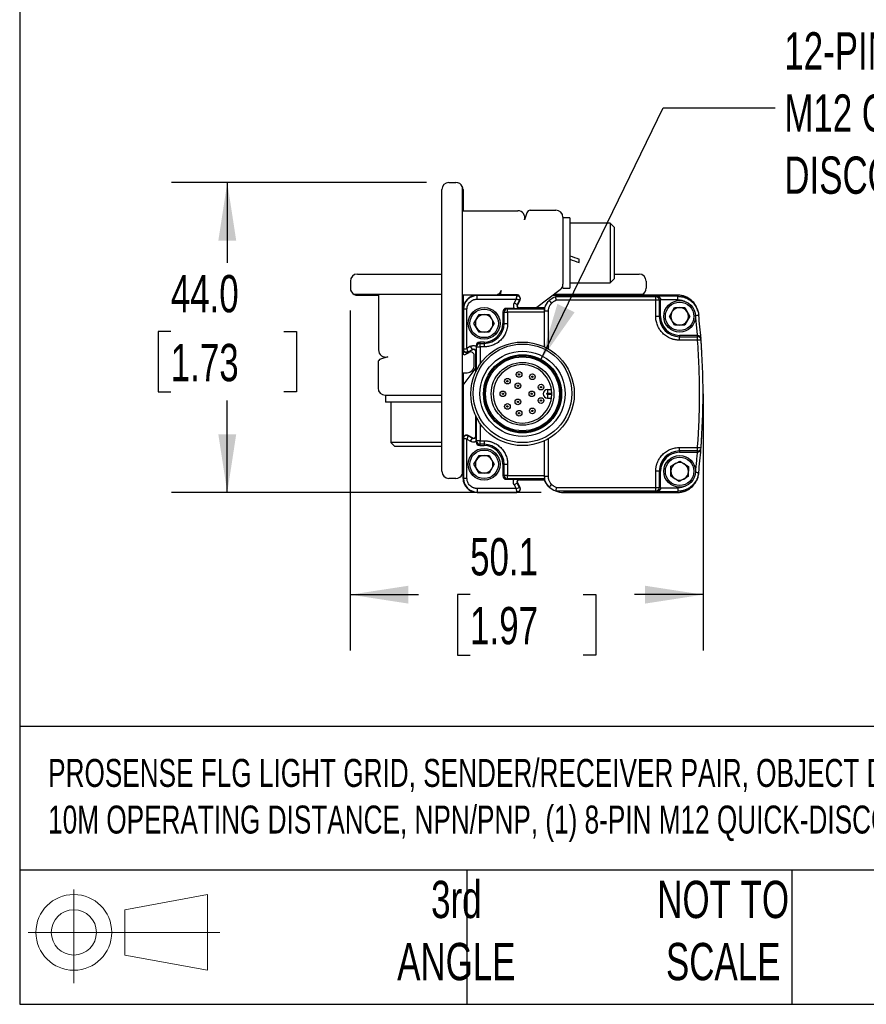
# Model space of a CAD drawing. Header units: millimetres. Extents: x 16 to 683, y 16 to 524.
# Tile 1 of 17: x 16 to 136, y 16 to 156. Entities that reach past the tile are written whole.
import ezdxf

# ---------------------------------------------------------------- set-up
doc = ezdxf.new("R2010")
doc.units = ezdxf.units.MM
doc.header["$LTSCALE"] = 2.5
doc.layers.add('DIMENSIONS', color=140, linetype='Continuous', lineweight=25)
doc.layers.add('TEXT', color=140, linetype='Continuous', lineweight=25)
doc.styles.add('SLDTEXTSTYLE0', font='TXT', dxfattribs={"width": 0.7})
doc.dimstyles.new('SLDDIMSTYLE0', dxfattribs={"dimtxt": 5.39502, "dimasz": 8.255, "dimexe": 0, "dimexo": 0.0625, "dimgap": 1.348755, "dimtad": 0, "dimtih": 1, "dimtoh": 1, "dimrnd": 1e-09, "dimzin": 4, "dimdsep": 46, "dimtxsty": 'SLDTEXTSTYLE0', "dimsah": 1, "dimcen": 0.09, "dimadec": 0, "dimazin": 1, "dimtfac": 1, "dimtofl": 0, "dimtmove": 0, "dimatfit": 3, "dimfxl": 0, "dimfrac": 2, "dimtolj": 1, "dimtzin": 12, "dimarcsym": 0})
doc.dimstyles.new('SLDDIMSTYLE1', dxfattribs={"dimtxt": 5.39502, "dimasz": 8.255, "dimexe": 0, "dimexo": 0.0625, "dimgap": 1.348755, "dimtad": 0, "dimtih": 1, "dimtoh": 1, "dimrnd": 1e-09, "dimzin": 12, "dimdsep": 46, "dimtxsty": 'SLDTEXTSTYLE0', "dimsah": 1, "dimcen": 0.09, "dimadec": 0, "dimazin": 3, "dimtfac": 1, "dimtofl": 0, "dimtmove": 0, "dimatfit": 3, "dimfxl": 0, "dimfrac": 2, "dimtolj": 1, "dimtzin": 12, "dimarcsym": 0})
doc.dimstyles.new('SLDDIMSTYLE2', dxfattribs={"dimtxt": 0.18, "dimasz": 8.255, "dimexe": 0, "dimexo": 0.0625, "dimgap": 0, "dimtad": 0, "dimtih": 1, "dimtoh": 1, "dimdec": 0, "dimrnd": 1e-09, "dimzin": 0, "dimdsep": 46, "dimtxsty": 'Standard', "dimsah": 1, "dimcen": 0.09, "dimadec": 0, "dimazin": 0, "dimtfac": 8.255, "dimtdec": 0, "dimtofl": 0, "dimtmove": 0, "dimatfit": 3, "dimfxl": 0, "dimfrac": 2, "dimtolj": 1, "dimtzin": 0, "dimarcsym": 0})

# ---------------------------------------------------------------- blocks, each defined once
blk = doc.blocks.new('Block11')
at = {"color": 7, "linetype": 'Continuous', "lineweight": 18}
for p, q in [((6.47, 13.28), (6.47, 0)), ((13.7, 10.42), (25.44, 12.58)), ((25.44, 12.58), (25.44, 1.83)), ((13.7, 3.99), (13.7, 10.42)), ((0, 7.2), (27.18, 7.2)), ((13.7, 3.99), (25.44, 1.83))]:
    blk.add_line(p, q, dxfattribs=at)
for radius in [5.38, 3.21]:
    blk.add_circle((6.47, 7.2), radius, dxfattribs=at)
blk = doc.blocks.new('Block12')
at = {"color": 7, "linetype": 'Continuous'}
blk.add_blockref('Block11', (0, 0), dxfattribs=at)
blk = doc.blocks.new('_D_3')
at = {"layer": 'DIMENSIONS'}
for p, q in [((62.82, 114.37), (62.82, 66.1)), ((112.91, 99.37), (112.91, 66.1)), ((62.82, 74.03), (72.52, 74.03)), ((79.83, 74.03), (78.02, 74.03)), ((78.02, 74.03), (78.02, 65.46)), ((95.87, 74.03), (97.68, 74.03)), ((97.68, 74.03), (97.68, 65.46)), ((112.91, 74.03), (103.18, 74.03)), ((78.02, 65.46), (79.83, 65.46)), ((97.68, 65.46), (95.87, 65.46))]:
    blk.add_line(p, q, dxfattribs=at)
for points in [[(62.82, 74.03), (71.08, 72.76), (71.08, 75.3)], [(112.91, 74.03), (104.66, 75.3), (104.66, 72.76)]]:
    blk.add_solid(points, dxfattribs=at)
at = {"layer": 'DIMENSIONS', "char_height": 5.292, "attachment_point": 1, "style": 'SLDTEXTSTYLE0'}
for s, insert in [('50.1', (79.83, 82.06)), ('1.97', (79.83, 72.28))]:
    blk.add_mtext(s, dxfattribs=dict(at, insert=insert))
blk = doc.blocks.new('_D_4')
at = {"layer": 'DIMENSIONS'}
for p, q in [((73.65, 132.54), (37.41, 132.54)), ((45.35, 132.54), (45.35, 121.16)), ((37.33, 111.38), (35.52, 111.38)), ((35.52, 111.38), (35.52, 102.81)), ((53.36, 111.38), (55.17, 111.38)), ((55.17, 111.38), (55.17, 102.81)), ((35.52, 102.81), (37.33, 102.81)), ((55.17, 102.81), (53.36, 102.81)), ((45.35, 88.54), (45.35, 101.6)), ((89.9, 88.54), (37.41, 88.54))]:
    blk.add_line(p, q, dxfattribs=at)
for points in [[(45.35, 132.54), (44.08, 124.29), (46.62, 124.29)], [(45.35, 88.54), (46.62, 96.8), (44.08, 96.8)]]:
    blk.add_solid(points, dxfattribs=at)
at = {"layer": 'DIMENSIONS', "char_height": 5.292, "attachment_point": 1, "style": 'SLDTEXTSTYLE0'}
for s, insert in [('44.0', (37.33, 119.41)), ('1.73', (37.33, 109.63))]:
    blk.add_mtext(s, dxfattribs=dict(at, insert=insert))

msp = doc.modelspace()

# ---------------------------------------------------------------- linework, layer by layer
for p, q in [((75.823, 91.542), (75.823, 131.542)), ((76.823, 132.542), (77.823, 132.542)), ((78.723, 131.978), (78.723, 91.106)), ((78.823, 131.542), (78.823, 128.542)), ((88.364, 128.602), (92.002, 128.602)), ((78.823, 128.542), (86.6, 128.542)), ((87.889, 128.259), (87.549, 127.229)), ((93.002, 127.602), (93.002, 118.099)), ((94.002, 127.542), (93.002, 127.542)), ((94.002, 127.542), (94.002, 117.542)), ((99.736, 126.792), (94.002, 126.792)), ((100.302, 126.225), (99.736, 126.792)), ((99.736, 126.792), (99.736, 118.292)), ((100.302, 126.225), (100.302, 118.859)), ((95.302, 121.173), (95.302, 121.656)), ((63.823, 119.542), (75.823, 119.542)), ((99.736, 118.292), (100.302, 118.859)), ((100.302, 119.542), (103.823, 119.542)), ((62.823, 118.542), (62.823, 117.542)), ((93.002, 117.542), (93.002, 118.099)), ((93.002, 117.542), (94.002, 117.542)), ((94.002, 118.292), (99.736, 118.292)), ((104.823, 118.542), (104.823, 117.542)), ((75.823, 116.642), (63.387, 116.642)), ((63.823, 116.542), (66.823, 116.542)), ((66.823, 116.542), (66.823, 108.765)), ((80.823, 116.542), (78.823, 116.542)), ((78.823, 116.542), (78.823, 114.542)), ((86.473, 116.542), (80.823, 116.542)), ((80.823, 116.542), (80.823, 116.481)), ((80.823, 116.542), (86.473, 116.542)), ((80.823, 115.981), (80.823, 116.481)), ((86.473, 116.481), (80.823, 116.481)), ((84.199, 116.642), (83.736, 116.642)), ((84.249, 117.229), (84.129, 116.865)), ((86.557, 116.602), (84.319, 116.602)), ((86.473, 116.542), (86.473, 116.481)), ((86.473, 116.542), (86.737, 116.542)), ((92.606, 117.302), (89.31, 114.805)), ((91.604, 116.542), (93.073, 116.542)), ((104.259, 116.642), (91.736, 116.642)), ((106.187, 116.334), (91.976, 116.334)), ((109.285, 116.542), (93.073, 116.542)), ((93.073, 116.542), (109.275, 116.542)), ((106.39, 116.385), (106.187, 116.334)), ((109.303, 116.385), (106.39, 116.385)), ((109.285, 116.542), (109.303, 116.385)), ((80.823, 115.981), (86.369, 115.981)), ((84.973, 114.677), (85.158, 114.63)), ((86.053, 114.677), (84.973, 114.677)), ((85.158, 114.63), (90.404, 114.63)), ((85.158, 114.13), (85.158, 114.63)), ((86.369, 115.981), (86.08, 115.46)), ((86.08, 115.46), (86.517, 115.217)), ((86.857, 115.829), (86.517, 115.217)), ((86.57, 115.188), (86.517, 115.217)), ((86.91, 115.799), (86.57, 115.188)), ((86.91, 115.799), (86.57, 115.188)), ((86.833, 114.742), (86.833, 114.681)), ((90.396, 114.742), (86.833, 114.742)), ((86.833, 114.742), (90.323, 114.742)), ((86.857, 115.829), (86.91, 115.799)), ((90.396, 114.742), (90.655, 115.289)), ((90.795, 115.472), (90.646, 115.294)), ((106.187, 115.834), (92.075, 115.834)), ((106.187, 113.542), (106.187, 115.834)), ((106.873, 115.883), (106.687, 115.834)), ((106.687, 115.834), (106.687, 113.542)), ((109.303, 115.885), (106.873, 115.883)), ((106.873, 113.542), (106.873, 115.883)), ((108.129, 113.542), (108.851, 114.792)), ((108.851, 114.792), (110.294, 114.792)), ((110.294, 114.792), (111.016, 113.542)), ((78.823, 114.542), (78.823, 108.892)), ((78.823, 114.542), (78.884, 114.542)), ((78.823, 113.792), (78.823, 114.542)), ((79.384, 114.542), (78.884, 114.542)), ((78.884, 114.542), (78.884, 108.892)), ((79.384, 108.996), (79.384, 114.542)), ((80.379, 112.542), (81.101, 113.792)), ((81.101, 113.792), (82.544, 113.792)), ((82.544, 113.792), (83.266, 112.542)), ((84.658, 114.13), (84.473, 114.177)), ((84.473, 114.177), (84.473, 112.542)), ((84.658, 112.542), (84.658, 114.13)), ((84.658, 114.13), (85.158, 114.13)), ((85.158, 114.13), (85.158, 112.542)), ((90.369, 114.13), (85.158, 114.13)), ((90.406, 114.287), (90.369, 114.253)), ((90.369, 109.208), (90.369, 114.13)), ((90.406, 109.191), (90.406, 114.287)), ((90.906, 114.287), (90.906, 108.931)), ((106.687, 113.542), (106.187, 113.542)), ((106.687, 113.542), (106.873, 113.542)), ((108.851, 112.292), (108.129, 113.542)), ((111.016, 113.542), (110.294, 112.292)), ((112.186, 114.215), (112.167, 114.376)), ((112.266, 113.882), (112.284, 113.72)), ((81.101, 111.292), (80.379, 112.542)), ((83.266, 112.542), (82.544, 111.292)), ((84.658, 112.542), (84.473, 112.542)), ((84.658, 112.542), (85.158, 112.542)), ((110.294, 112.292), (108.851, 112.292)), ((78.823, 108.892), (78.823, 111.292)), ((82.544, 111.292), (81.101, 111.292)), ((109.573, 110.842), (109.573, 110.656)), ((112.064, 110.842), (109.573, 110.842)), ((109.573, 110.157), (109.573, 110.656)), ((109.573, 110.656), (112.119, 110.656)), ((112.105, 110.842), (112.064, 110.842)), ((112.119, 110.656), (112.105, 110.842)), ((112.573, 110.368), (112.557, 110.565)), ((79.905, 109.285), (79.384, 108.996)), ((80.147, 108.848), (79.905, 109.285)), ((80.734, 109.207), (80.688, 109.392)), ((80.688, 109.392), (80.688, 109.312)), ((80.734, 109.207), (81.234, 109.207)), ((80.734, 105.9), (80.734, 109.207)), ((81.188, 109.892), (81.234, 109.706)), ((81.823, 109.892), (81.188, 109.892)), ((81.234, 109.207), (81.234, 109.706)), ((81.234, 109.706), (81.823, 109.706)), ((81.823, 109.207), (81.234, 109.207)), ((81.234, 109.207), (81.234, 106.733)), ((81.823, 109.892), (81.823, 109.706)), ((81.823, 109.706), (81.823, 109.207)), ((112.119, 110.157), (109.573, 110.157)), ((112.618, 110.195), (112.602, 110.399)), ((112.64, 109.896), (112.635, 109.972)), ((68.136, 107.816), (67.106, 107.476)), ((78.884, 108.892), (78.823, 108.892)), ((78.823, 108.892), (78.823, 108.282)), ((79.12, 108.107), (79.68, 108.418)), ((79.536, 108.508), (80.147, 108.848)), ((79.566, 108.455), (79.536, 108.508)), ((80.177, 108.795), (79.566, 108.455)), ((80.177, 108.795), (79.566, 108.455)), ((80.147, 108.848), (80.177, 108.795)), ((80.423, 106.542), (80.423, 107.981)), ((80.623, 108.532), (80.623, 105.673)), ((80.684, 108.532), (80.623, 108.532)), ((80.623, 105.673), (80.623, 108.532)), ((66.763, 107.001), (66.763, 103.362)), ((78.823, 103.761), (80.56, 106.055)), ((78.823, 105.542), (79.423, 105.542)), ((78.823, 105.542), (78.823, 96.192)), ((67.763, 102.362), (75.823, 102.362)), ((67.823, 102.362), (67.823, 101.362)), ((90.823, 103.142), (90.823, 102.642)), ((90.823, 103.142), (91.379, 103.142)), ((90.823, 102.642), (91.422, 102.642)), ((91.422, 102.442), (90.823, 102.442)), ((90.823, 102.442), (90.823, 101.942)), ((71.781, 101.362), (67.823, 101.362)), ((68.573, 101.362), (68.573, 95.629)), ((75.823, 101.362), (71.781, 101.362)), ((90.823, 101.942), (91.379, 101.942)), ((80.623, 99.412), (80.623, 96.552)), ((80.623, 96.552), (80.623, 99.412)), ((80.734, 95.878), (80.734, 99.184)), ((81.234, 98.351), (81.234, 95.878)), ((79.536, 96.576), (79.566, 96.629)), ((79.536, 96.576), (80.147, 96.236)), ((80.177, 96.29), (79.566, 96.629)), ((79.566, 96.629), (80.177, 96.29)), ((80.623, 96.552), (80.684, 96.552)), ((68.573, 95.629), (69.139, 95.062)), ((71.937, 95.629), (68.573, 95.629)), ((72.055, 95.062), (69.139, 95.062)), ((75.823, 95.629), (71.937, 95.629)), ((75.823, 95.062), (72.055, 95.062)), ((78.823, 96.192), (78.884, 96.192)), ((78.823, 96.192), (78.823, 90.542)), ((78.823, 93.792), (78.823, 96.192)), ((78.884, 96.192), (78.884, 90.542)), ((79.384, 96.089), (79.905, 95.799)), ((79.384, 90.542), (79.384, 96.089)), ((79.905, 95.799), (80.147, 96.236)), ((80.177, 96.29), (80.147, 96.236)), ((80.688, 95.692), (80.734, 95.878)), ((80.688, 95.772), (80.688, 95.692)), ((81.234, 95.878), (80.734, 95.878)), ((81.234, 95.378), (81.188, 95.192)), ((81.188, 95.192), (81.823, 95.192)), ((81.234, 95.878), (81.823, 95.878)), ((81.234, 95.378), (81.234, 95.878)), ((81.823, 95.378), (81.234, 95.378)), ((81.823, 95.878), (81.823, 95.378)), ((81.823, 95.378), (81.823, 95.192)), ((90.369, 90.954), (90.369, 95.876)), ((90.406, 90.797), (90.406, 95.893)), ((90.906, 96.153), (90.906, 90.797)), ((112.635, 95.112), (112.64, 95.188)), ((80.379, 92.542), (81.101, 93.792)), ((81.101, 93.792), (82.544, 93.792)), ((82.544, 93.792), (83.266, 92.542)), ((109.573, 94.928), (112.119, 94.928)), ((109.573, 94.428), (109.573, 94.928)), ((112.119, 94.428), (109.573, 94.428)), ((109.573, 94.428), (109.573, 94.242)), ((109.573, 94.242), (112.064, 94.242)), ((112.064, 94.242), (112.105, 94.242)), ((112.105, 94.242), (112.119, 94.428)), ((112.558, 94.52), (112.573, 94.718)), ((112.602, 94.686), (112.618, 94.889)), ((81.101, 91.292), (80.379, 92.542)), ((83.266, 92.542), (82.544, 91.292)), ((84.473, 92.542), (84.658, 92.542)), ((84.473, 92.542), (84.473, 90.907)), ((84.658, 92.542), (85.158, 92.542)), ((84.658, 90.954), (84.658, 92.542)), ((85.158, 92.542), (85.158, 90.954)), ((108.305, 90.853), (108.342, 92.296)), ((108.342, 92.296), (109.61, 92.985)), ((109.61, 92.985), (110.841, 92.231)), ((78.823, 90.542), (78.823, 91.292)), ((82.544, 91.292), (81.101, 91.292)), ((84.473, 90.907), (84.658, 90.954)), ((85.158, 90.954), (84.658, 90.954)), ((85.158, 90.954), (90.369, 90.954)), ((85.158, 90.454), (85.158, 90.954)), ((106.187, 89.25), (106.187, 91.542)), ((106.687, 91.542), (106.187, 91.542)), ((106.687, 91.542), (106.687, 89.25)), ((106.687, 91.542), (106.873, 91.542)), ((106.873, 89.201), (106.873, 91.542)), ((110.841, 92.231), (110.804, 90.788)), ((112.168, 90.711), (112.187, 90.873)), ((112.266, 91.202), (112.284, 91.364)), ((77.823, 90.542), (76.823, 90.542)), ((78.823, 90.542), (78.884, 90.542)), ((79.384, 90.542), (78.884, 90.542)), ((85.158, 90.454), (84.973, 90.408)), ((84.973, 90.408), (86.053, 90.408)), ((90.404, 90.454), (85.158, 90.454)), ((86.517, 89.867), (86.08, 89.624)), ((86.08, 89.624), (86.369, 89.103)), ((86.517, 89.867), (86.57, 89.896)), ((86.857, 89.255), (86.517, 89.867)), ((86.57, 89.896), (86.91, 89.285)), ((86.57, 89.896), (86.91, 89.285)), ((86.833, 90.403), (86.833, 90.342)), ((86.833, 90.342), (90.396, 90.342)), ((90.323, 90.342), (86.833, 90.342)), ((90.369, 90.831), (90.406, 90.797)), ((90.646, 89.791), (90.795, 89.612)), ((109.535, 90.099), (108.305, 90.853)), ((110.804, 90.788), (109.535, 90.099)), ((86.369, 89.103), (80.823, 89.103)), ((80.823, 89.103), (80.823, 88.603)), ((80.823, 88.603), (86.473, 88.603)), ((80.823, 88.542), (80.823, 88.603)), ((80.823, 88.542), (86.473, 88.542)), ((86.473, 88.542), (80.823, 88.542)), ((86.473, 88.603), (86.473, 88.542)), ((86.91, 89.285), (86.857, 89.255)), ((91.976, 88.75), (106.187, 88.75)), ((92.075, 89.25), (106.187, 89.25)), ((93.073, 88.542), (109.285, 88.542)), ((109.275, 88.542), (93.073, 88.542)), ((106.187, 88.75), (106.39, 88.699)), ((106.39, 88.699), (109.303, 88.699)), ((106.687, 89.25), (106.873, 89.201)), ((106.873, 89.201), (109.303, 89.199)), ((109.285, 88.542), (109.303, 88.699))]:
    msp.add_line(p, q)
at = {"flags": 128}
for points in [[(89.217, 114.742), (89.244, 114.759), (89.31, 114.805)], [(80.56, 106.055), (80.606, 106.121), (80.623, 106.148)], [(112.184, 90.807), (112.145, 90.668), (111.949, 90.183)]]:
    msp.add_lwpolyline(points, dxfattribs=at)
for centre, radius in [((81.823, 112.542), 2.25), ((109.573, 113.542), 2.25), ((109.573, 113.542), 2.025), ((81.823, 112.542), 2.025), ((87.273, 102.542), 7.35), ((87.271, 102.612), 7), ((87.273, 102.542), 6.051), ((87.273, 102.542), 5.543), ((87.273, 102.542), 5.4), ((87.273, 102.542), 5.25), ((87.273, 102.542), 4.45), ((86.788, 105.294), 0.4), ((86.788, 105.294), 0.1), ((88.67, 104.962), 0.4), ((88.67, 104.962), 0.1), ((85.132, 104.338), 0.4), ((85.132, 104.338), 0.1), ((86.614, 103.684), 0.4), ((86.614, 103.684), 0.1), ((89.898, 103.498), 0.4), ((89.898, 103.498), 0.1), ((84.479, 102.542), 0.4), ((84.479, 102.542), 0.1), ((88.591, 102.542), 0.4), ((88.591, 102.542), 0.1), ((85.132, 100.746), 0.4), ((85.132, 100.746), 0.1), ((86.614, 101.401), 0.4), ((86.614, 101.401), 0.1), ((89.898, 101.587), 0.4), ((89.898, 101.587), 0.1), ((86.788, 99.791), 0.4), ((86.788, 99.791), 0.1), ((88.67, 100.122), 0.4), ((88.67, 100.122), 0.1), ((81.823, 92.542), 2.25), ((81.823, 92.542), 2.025), ((109.573, 91.542), 2.25), ((109.573, 91.542), 2.025)]:
    msp.add_circle(centre, radius)
for centre, radius, start, end in [((76.823, 131.542), 1, 90, 180), ((77.823, 131.542), 1, 25.84193, 90), ((77.823, 131.542), 1, 0, 25.84193), ((88.364, 128.102), 0.5, 90, 161.73711), ((92.002, 127.602), 1, 0, 90), ((86.6, 127.542), 1, 341.73711, 90), ((63.823, 118.542), 1, 90, 180), ((103.823, 118.542), 1, 0, 90), ((63.823, 117.542), 1, 180, 244.15807), ((92.002, 118.099), 1, 307.14669, 0), ((103.823, 117.542), 1, 295.84193, 0), ((63.823, 117.542), 1, 244.15807, 270), ((80.823, 114.542), 2, 90, 180), ((80.823, 114.542), 2, 90, 180), ((80.823, 114.542), 1.939, 90, 180), ((83.3, 117.542), 1, 270, 341.73711), ((84.319, 116.802), 0.2, 161.73711, 270), ((86.473, 116.042), 0.5, 330.9454, 90), ((86.473, 116.042), 0.5, 330.9454, 90), ((86.557, 116.302), 0.3, 13.50854, 90), ((93.073, 113.541), 3.001, 111.44287, 131.79343), ((93.073, 113.541), 3.001, 90, 111.44282), ((103.823, 117.542), 1, 270, 295.84193), ((106.187, 115.835), 0.5, 44.97818, 89.9776), ((106.187, 115.834), 0.5, 0.01672, 44.98119), ((109.275, 113.542), 3, 14.57961, 90), ((85.158, 114.131), 0.5, 90.0224, 135.02182), ((86.833, 115.042), 0.361, 150.9454, 270), ((86.833, 115.042), 0.3, 150.9454, 270), ((86.833, 115.042), 0.3, 150.9454, 270), ((93.073, 113.541), 3.001, 134.68268, 148.87028), ((109.573, 113.542), 1.25, 90, 150), ((109.573, 113.542), 1.25, 30, 90), ((81.823, 112.542), 1.25, 90, 150), ((81.823, 112.542), 1.25, 30, 90), ((85.159, 114.13), 0.5, 135.01881, 179.98328), ((109.573, 113.542), 2.886, 180, 270), ((109.573, 113.542), 2.7, 180, 270), ((109.573, 113.542), 1.25, 150, 210), ((109.573, 113.542), 1.25, 330, 30), ((12.911, 102.542), 100, 4.50605, 6.41802), ((81.823, 112.542), 1.25, 150, 210), ((81.823, 112.542), 1.25, 210, 270), ((81.823, 112.542), 2.836, 270, 0), ((81.823, 112.542), 2.65, 270, 360), ((81.823, 112.542), 1.25, 270, 330), ((81.823, 112.542), 1.25, 330, 30), ((109.573, 113.542), 1.25, 210, 270), ((109.573, 113.542), 1.25, 270, 330), ((112.119, 110.156), 0.5, 47.2175, 90.00855), ((112.12, 110.157), 0.5, 4.39171, 47.2171), ((81.234, 109.207), 0.5, 134.97818, 179.9776), ((81.235, 109.206), 0.5, 90.01672, 134.98119), ((12.911, 102.542), 100, 355.61093, 4.38907), ((67.823, 108.765), 1, 180, 288.26289), ((79.323, 108.892), 0.5, 180, 299.0546), ((79.323, 108.892), 0.5, 180, 299.0546), ((79.063, 108.808), 0.3, 216.79541, 256.49138), ((79.023, 108.282), 0.2, 180, 299.0546), ((79.923, 107.981), 0.5, 0, 119.0546), ((80.323, 108.532), 0.361, 360, 119.0546), ((80.323, 108.532), 0.3, 0, 119.0546), ((80.323, 108.532), 0.3, 0, 119.0546), ((67.263, 107.001), 0.5, 108.26289, 180), ((79.423, 106.542), 1, 270, 0), ((87.273, 102.542), 4.15, 1.38075, 358.61925), ((67.763, 103.362), 1, 180, 270), ((90.823, 102.542), 0.6, 90, 270), ((87.273, 102.542), 4.15, 358.61925, 1.38075), ((79.323, 96.192), 0.5, 60.9454, 180), ((79.323, 96.192), 0.5, 60.9454, 180), ((80.323, 96.552), 0.361, 240.9454, 0), ((80.323, 96.552), 0.3, 240.9454, 0), ((80.323, 96.552), 0.3, 240.9454, 0), ((81.234, 95.878), 0.5, 180.0224, 225.02182), ((81.235, 95.878), 0.5, 225.01881, 269.98328), ((81.823, 92.542), 2.836, 360, 90), ((81.823, 92.542), 2.65, 360, 90), ((81.823, 92.542), 1.25, 90, 150), ((81.823, 92.542), 1.25, 30, 90), ((109.573, 91.542), 2.886, 90, 180), ((109.573, 91.542), 2.7, 90, 180), ((112.119, 94.928), 0.5, 269.99144, 312.7825), ((12.911, 102.542), 100, 353.58198, 355.49395), ((112.12, 94.927), 0.5, 312.7829, 355.60829), ((81.823, 92.542), 1.25, 150, 210), ((81.823, 92.542), 1.25, 330, 30), ((109.573, 91.542), 1.25, 118.52172, 178.52172), ((109.573, 91.542), 1.25, 58.52172, 118.52172), ((109.573, 91.542), 1.25, 358.52172, 58.52172), ((76.823, 91.542), 1, 180, 270), ((77.823, 91.542), 1, 270, 334.15807), ((77.823, 91.542), 1, 334.15807, 0), ((81.823, 92.542), 1.25, 210, 270), ((81.823, 92.542), 1.25, 270, 330), ((85.159, 90.954), 0.5, 180.01672, 224.9812), ((109.573, 91.542), 1.25, 178.52172, 238.52172), ((109.573, 91.542), 1.25, 298.52172, 358.52172), ((80.823, 90.542), 2, 180, 270), ((80.823, 90.542), 2, 180, 270), ((80.823, 90.542), 1.939, 180, 270), ((85.158, 90.954), 0.5, 224.97818, 269.9776), ((86.833, 90.042), 0.361, 90, 209.0546), ((86.833, 90.042), 0.3, 90, 209.0546), ((86.833, 90.042), 0.3, 90, 209.0546), ((93.073, 91.543), 3.001, 203.58686, 225.31731), ((109.573, 91.542), 1.25, 238.52172, 298.52172), ((86.473, 89.042), 0.5, 270.00027, 29.0546), ((86.473, 89.042), 0.5, 270, 29.0546), ((93.073, 91.543), 3.001, 228.20657, 248.55713), ((93.073, 91.543), 3.001, 248.55718, 270), ((106.187, 89.25), 0.5, 270.0224, 315.02182), ((106.187, 89.25), 0.5, 315.01881, 359.98328)]:
    msp.add_arc(centre, radius, start, end)
for centre, major_axis, ratio, start_param, end_param in [((95.302, 122.542), (11.046, -4.179), 0.0701818, 4.6210121, 4.7389322), ((94.002, 122.542), (11.046, -4.179), 0.0701818, 4.7389322, 4.8568524), ((84.973, 114.177), (0.485, -0.121), 0.9993528, 1.8158377, 3.3863295), ((90.367, 114.13), (0, 0.5), 0.0034907, 4.712389, 4.9600381), ((81.188, 109.392), (0.121, -0.485), 0.9993528, 2.8968558, 4.4673476), ((81.188, 95.692), (0.121, 0.485), 0.9993528, 1.8158377, 3.3863295), ((84.973, 90.908), (0.485, 0.121), 0.9993528, 2.8968558, 4.4673476), ((90.367, 90.954), (0, 0.5), 0.0034907, 4.46474, 4.712389)]:
    msp.add_ellipse(centre, major_axis=major_axis, ratio=ratio, start_param=start_param, end_param=end_param)
for points, knots in [([(86.369, 115.981), (86.413, 116.103), (86.441, 116.232), (86.471, 116.422), (86.473, 116.48), (86.473, 116.481)], [0, 0, 0, 0, 0.5, 0.5, 1, 1, 1, 1]), ([(86.473, 116.481), (86.536, 116.481), (86.608, 116.467), (86.745, 116.395), (86.809, 116.337), (86.894, 116.193), (86.914, 116.109), (86.91, 115.954), (86.887, 115.884), (86.857, 115.829)], [0, 0, 0, 0, 0.25, 0.25, 0.5, 0.5, 0.75, 0.75, 1, 1, 1, 1]), ([(92.075, 115.834), (92.07, 115.857), (92.061, 115.9), (92.049, 115.961), (92.038, 116.018), (92.028, 116.068), (92.019, 116.113), (92.011, 116.151), (92.002, 116.198), (91.992, 116.25), (91.983, 116.3), (91.976, 116.329), (91.976, 116.333), (91.976, 116.334)], [0, 0, 0, 0, 0.0856307, 0.1664448, 0.2424453, 0.3136362, 0.3800223, 0.4416101, 0.498408, 0.6216924, 0.7480335, 0.8883815, 1, 1, 1, 1]), ([(106.187, 115.834), (106.187, 115.854), (106.187, 115.891), (106.187, 115.943), (106.187, 115.987), (106.187, 116.045), (106.187, 116.114), (106.187, 116.214), (106.187, 116.305), (106.187, 116.333), (106.187, 116.334), (106.187, 116.334)], [0, 0, 0, 0, 0.07602982, 0.14318142, 0.20140988, 0.2507763, 0.38402467, 0.5012562, 0.74634069, 0.9914368, 1, 1, 1, 1]), ([(106.39, 116.385), (106.411, 116.384), (106.451, 116.382), (106.506, 116.37), (106.552, 116.355), (106.608, 116.331), (106.673, 116.291), (106.744, 116.226), (106.8, 116.151), (106.842, 116.065), (106.868, 115.975), (106.871, 115.913), (106.873, 115.883)], [0, 0, 0, 0, 0.0982308, 0.1829191, 0.2540684, 0.3116872, 0.4532819, 0.5752673, 0.6938426, 0.8027718, 0.9040139, 1, 1, 1, 1]), ([(112.127, 114.363), (112.087, 114.528), (111.97, 115.022), (111.43, 115.708), (110.605, 116.301), (109.836, 116.524), (109.393, 116.539), (109.285, 116.542)], [0, 0, 0, 0, 0.13160247, 0.39314177, 0.65467651, 0.91620166, 1, 1, 1, 1]), ([(109.303, 115.885), (109.303, 115.944), (109.303, 116.007), (109.303, 116.129), (109.303, 116.188), (109.303, 116.286), (109.303, 116.324), (109.303, 116.373), (109.303, 116.384), (109.303, 116.385)], [0, 0, 0, 0, 0.25, 0.25, 0.5, 0.5, 0.75, 0.75, 1, 1, 1, 1]), ([(109.303, 116.385), (109.363, 116.384), (109.484, 116.382), (109.67, 116.364), (109.862, 116.335), (110.058, 116.291), (110.259, 116.231), (110.462, 116.155), (110.665, 116.061), (110.868, 115.948), (111.067, 115.815), (111.261, 115.662), (111.447, 115.488), (111.623, 115.293), (111.785, 115.078), (111.931, 114.841), (112.057, 114.586), (112.161, 114.312), (112.241, 114.022), (112.27, 113.822), (112.284, 113.72)], [0, 0, 0, 0, 0.04082321, 0.0833966, 0.12770166, 0.17373119, 0.22148973, 0.27098299, 0.32221232, 0.37517463, 0.42986892, 0.48629482, 0.54445194, 0.60434105, 0.66596111, 0.72931123, 0.79438553, 0.86118964, 0.9297388, 1, 1, 1, 1]), ([(79.384, 114.542), (79.385, 114.578), (79.386, 114.651), (79.399, 114.759), (79.419, 114.865), (79.447, 114.97), (79.504, 115.13), (79.611, 115.338), (79.798, 115.566), (80.027, 115.754), (80.256, 115.872), (80.464, 115.939), (80.642, 115.975), (80.762, 115.979), (80.823, 115.981)], [0, 0, 0, 0, 0.048274, 0.0961539, 0.1439149, 0.1918339, 0.2401853, 0.3699974, 0.5000481, 0.62986, 0.7599106, 0.8401006, 0.9197022, 1, 1, 1, 1]), ([(86.08, 115.46), (86.067, 115.436), (86.042, 115.388), (86.013, 115.312), (85.992, 115.234), (85.977, 115.154), (85.968, 115.032), (85.978, 114.867), (86.028, 114.74), (86.053, 114.677)], [0, 0, 0, 0, 0.1005162, 0.1999166, 0.2991027, 0.398982, 0.5004432, 0.7494833, 1, 1, 1, 1]), ([(86.053, 114.677), (86.214, 114.677), (86.367, 114.677), (86.625, 114.679), (86.73, 114.68), (86.833, 114.681)], [0, 0, 0, 0, 0.5, 0.5, 1, 1, 1, 1]), ([(86.857, 115.829), (86.856, 115.829), (86.855, 115.83), (86.845, 115.835), (86.823, 115.846), (86.779, 115.864), (86.715, 115.889), (86.64, 115.915), (86.551, 115.941), (86.466, 115.964), (86.399, 115.976), (86.369, 115.981)], [0, 0, 0, 0, 0.0683562, 0.1250206, 0.2493447, 0.3730906, 0.4965557, 0.6549822, 0.7449836, 0.8835704, 1, 1, 1, 1]), ([(90.369, 114.253), (90.369, 114.36), (90.378, 114.455), (90.396, 114.592), (90.404, 114.629), (90.404, 114.63)], [0, 0, 0, 0, 0.5, 0.5, 1, 1, 1, 1]), ([(90.404, 114.63), (90.401, 114.649), (90.397, 114.687), (90.397, 114.724), (90.396, 114.742)], [0, 0, 0, 0, 0.5074056, 1, 1, 1, 1]), ([(90.406, 114.287), (90.406, 114.568), (90.466, 114.848), (90.695, 115.36), (90.864, 115.592), (91.073, 115.779)], [0, 0, 0, 0, 0.5, 0.5, 1, 1, 1, 1]), ([(91.406, 115.406), (91.375, 115.377), (91.314, 115.319), (91.231, 115.224), (91.157, 115.122), (91.091, 115.014), (91.023, 114.876), (90.96, 114.704), (90.914, 114.498), (90.909, 114.358), (90.906, 114.287)], [0, 0, 0, 0, 0.1007287, 0.2003904, 0.2996984, 0.3993738, 0.5001297, 0.6671555, 0.8326661, 1, 1, 1, 1]), ([(91.406, 115.406), (91.319, 115.503), (91.232, 115.6), (91.109, 115.738), (91.073, 115.779), (91.073, 115.779)], [0, 0, 0, 0, 0.5, 0.5, 1, 1, 1, 1]), ([(92.075, 115.834), (92.034, 115.816), (91.954, 115.779), (91.837, 115.717), (91.704, 115.637), (91.558, 115.536), (91.457, 115.449), (91.406, 115.406)], [0, 0, 0, 0, 0.166672, 0.3333464, 0.5000261, 0.7500205, 1, 1, 1, 1]), ([(106.687, 115.834), (106.686, 115.834), (106.682, 115.834), (106.668, 115.834), (106.642, 115.834), (106.6, 115.834), (106.539, 115.834), (106.463, 115.834), (106.382, 115.834), (106.288, 115.834), (106.224, 115.834), (106.187, 115.834)], [0, 0, 0, 0, 0.08239096, 0.16501187, 0.25016737, 0.37019015, 0.50011954, 0.61709809, 0.75006883, 0.85738433, 1, 1, 1, 1]), ([(109.303, 115.885), (109.346, 115.884), (109.431, 115.883), (109.559, 115.873), (109.687, 115.857), (109.813, 115.834), (109.938, 115.804), (110.064, 115.767), (110.186, 115.726), (110.264, 115.691), (110.3, 115.675)], [0, 0, 0, 0, 0.1251267, 0.2499457, 0.3747866, 0.4999789, 0.6247019, 0.749947, 0.8852329, 1, 1, 1, 1]), ([(90.906, 114.287), (90.847, 114.287), (90.784, 114.287), (90.661, 114.287), (90.602, 114.287), (90.504, 114.287), (90.466, 114.287), (90.417, 114.287), (90.406, 114.287), (90.406, 114.287)], [0, 0, 0, 0, 0.25, 0.25, 0.5, 0.5, 0.75, 0.75, 1, 1, 1, 1]), ([(109.573, 110.157), (109.512, 110.158), (109.39, 110.16), (109.209, 110.175), (109.028, 110.199), (108.849, 110.233), (108.672, 110.277), (108.497, 110.33), (108.275, 110.412), (108.01, 110.532), (107.711, 110.707), (107.431, 110.911), (107.175, 111.145), (106.942, 111.401), (106.669, 111.773), (106.412, 112.272), (106.257, 112.801), (106.203, 113.182), (106.189, 113.395), (106.188, 113.501), (106.187, 113.542)], [0, 0, 0, 0, 0.0342973, 0.0685946, 0.1028919, 0.1371892, 0.1714865, 0.2057838, 0.2400811, 0.3050715, 0.3700656, 0.4351246, 0.5001663, 0.5654924, 0.6301555, 0.7600756, 0.8799372, 0.9396843, 0.9770725, 1, 1, 1, 1]), ([(111.787, 113.664), (111.918, 113.679), (112.047, 113.694), (112.231, 113.714), (112.284, 113.72), (112.284, 113.72)], [0, 0, 0, 0, 0.5, 0.5, 1, 1, 1, 1]), ([(111.787, 113.664), (111.822, 113.351), (111.89, 112.725), (111.983, 111.784), (112.037, 111.156), (112.064, 110.842)], [0, 0, 0, 0, 0.3333383, 0.6666617, 1, 1, 1, 1]), ([(85.158, 112.542), (85.157, 112.482), (85.155, 112.363), (85.14, 112.183), (85.116, 112.005), (85.083, 111.829), (85.039, 111.654), (84.987, 111.483), (84.907, 111.263), (84.788, 111.002), (84.616, 110.708), (84.415, 110.432), (84.185, 110.179), (83.932, 109.95), (83.566, 109.681), (83.074, 109.428), (82.553, 109.275), (82.177, 109.222), (81.968, 109.208), (81.863, 109.207), (81.823, 109.207)], [0, 0, 0, 0, 0.0342973, 0.0685946, 0.1028919, 0.1371892, 0.1714865, 0.2057838, 0.2400811, 0.305071, 0.3700648, 0.4351241, 0.5001663, 0.5654918, 0.6301547, 0.7600755, 0.8799368, 0.9396841, 0.9770699, 1, 1, 1, 1]), ([(112.105, 110.842), (112.123, 110.842), (112.161, 110.841), (112.217, 110.831), (112.274, 110.815), (112.33, 110.793), (112.383, 110.763), (112.439, 110.721), (112.497, 110.663), (112.55, 110.585), (112.589, 110.494), (112.598, 110.43), (112.602, 110.399)], [0, 0, 0, 0, 0.0610604, 0.1258647, 0.1947784, 0.2680084, 0.3456384, 0.4276668, 0.5461143, 0.6911258, 0.8476233, 1, 1, 1, 1]), ([(112.119, 110.157), (112.119, 110.176), (112.119, 110.213), (112.119, 110.264), (112.119, 110.307), (112.119, 110.365), (112.119, 110.433), (112.119, 110.522), (112.119, 110.617), (112.119, 110.653), (112.119, 110.656), (112.119, 110.656)], [0, 0, 0, 0, 0.0766728, 0.14405, 0.2020852, 0.2508385, 0.3844944, 0.5013907, 0.6980621, 0.9916281, 1, 1, 1, 1]), ([(79.905, 109.285), (79.925, 109.296), (79.965, 109.317), (80.028, 109.342), (80.089, 109.362), (80.176, 109.383), (80.312, 109.399), (80.463, 109.387), (80.583, 109.355), (80.647, 109.331), (80.678, 109.317), (80.688, 109.312)], [0, 0, 0, 0, 0.0836289, 0.1672676, 0.2509268, 0.3189732, 0.5002244, 0.7506151, 0.874587, 0.9576903, 1, 1, 1, 1]), ([(80.688, 109.312), (80.688, 109.151), (80.688, 108.998), (80.686, 108.74), (80.685, 108.635), (80.684, 108.532)], [0, 0, 0, 0, 0.5, 0.5, 1, 1, 1, 1]), ([(112.618, 110.195), (112.617, 110.195), (112.616, 110.195), (112.603, 110.194), (112.581, 110.192), (112.54, 110.189), (112.477, 110.184), (112.397, 110.178), (112.313, 110.172), (112.218, 110.164), (112.155, 110.159), (112.119, 110.157)], [0, 0, 0, 0, 0.0792763, 0.1584792, 0.2401697, 0.3643962, 0.5001124, 0.6208422, 0.760051, 0.8622758, 1, 1, 1, 1]), ([(112.119, 94.928), (112.143, 95.244), (112.19, 95.878), (112.248, 96.829), (112.299, 97.78), (112.34, 98.732), (112.372, 99.684), (112.395, 100.637), (112.408, 101.589), (112.415, 102.86), (112.4, 104.448), (112.344, 106.353), (112.255, 108.256), (112.164, 109.523), (112.119, 110.157)], [0, 0, 0, 0, 0.062507, 0.1250121, 0.1875153, 0.2500165, 0.3125158, 0.3750132, 0.4375086, 0.5000022, 0.6250371, 0.7500484, 0.8750362, 1, 1, 1, 1]), ([(112.709, 108.892), (112.701, 109.021), (112.693, 109.15), (112.676, 109.394), (112.668, 109.509), (112.655, 109.697), (112.649, 109.772), (112.642, 109.872), (112.64, 109.896), (112.64, 109.896)], [0, 0, 0, 0, 0.25, 0.25, 0.5, 0.5, 0.75, 0.75, 1, 1, 1, 1]), ([(78.884, 108.892), (78.885, 108.892), (78.887, 108.891), (78.899, 108.893), (78.924, 108.894), (78.969, 108.899), (79.038, 108.909), (79.117, 108.922), (79.208, 108.943), (79.293, 108.964), (79.355, 108.986), (79.384, 108.996)], [0, 0, 0, 0, 0.081058, 0.1464982, 0.2493847, 0.3737423, 0.4965856, 0.6592774, 0.7498356, 0.8862312, 1, 1, 1, 1]), ([(79.536, 108.508), (79.481, 108.478), (79.411, 108.455), (79.257, 108.451), (79.172, 108.471), (79.028, 108.556), (78.97, 108.62), (78.898, 108.757), (78.884, 108.829), (78.884, 108.892)], [0, 0, 0, 0, 0.25, 0.25, 0.5, 0.5, 0.75, 0.75, 1, 1, 1, 1]), ([(79.384, 108.996), (79.405, 108.868), (79.443, 108.742), (79.509, 108.56), (79.535, 108.509), (79.536, 108.508)], [0, 0, 0, 0, 0.5, 0.5, 1, 1, 1, 1]), ([(90.723, 102.542), (90.723, 102.551), (90.724, 102.568), (90.735, 102.593), (90.754, 102.617), (90.783, 102.638), (90.809, 102.641), (90.823, 102.642)], [0, 0, 0, 0, 0.16627373, 0.32919266, 0.50039755, 0.74747871, 1, 1, 1, 1]), ([(90.823, 102.442), (90.814, 102.443), (90.797, 102.444), (90.772, 102.454), (90.748, 102.473), (90.727, 102.502), (90.724, 102.529), (90.723, 102.542)], [0, 0, 0, 0, 0.1662737, 0.3291927, 0.5003976, 0.7474787, 1, 1, 1, 1]), ([(79.536, 96.576), (79.469, 96.613), (79.393, 96.632), (79.241, 96.63), (79.166, 96.609), (79.035, 96.532), (78.979, 96.476), (78.904, 96.344), (78.884, 96.268), (78.884, 96.192)], [0, 0, 0, 0, 0.25, 0.25, 0.5, 0.5, 0.75, 0.75, 1, 1, 1, 1]), ([(79.536, 96.576), (79.535, 96.575), (79.535, 96.574), (79.53, 96.565), (79.519, 96.543), (79.501, 96.498), (79.476, 96.434), (79.45, 96.359), (79.424, 96.27), (79.401, 96.185), (79.389, 96.119), (79.384, 96.089)], [0, 0, 0, 0, 0.0683586, 0.1250206, 0.2493448, 0.3730906, 0.4965557, 0.6549784, 0.7449836, 0.8835703, 1, 1, 1, 1]), ([(80.688, 95.772), (80.688, 95.934), (80.688, 96.086), (80.686, 96.344), (80.685, 96.449), (80.684, 96.552)], [0, 0, 0, 0, 0.5, 0.5, 1, 1, 1, 1]), ([(79.384, 96.089), (79.262, 96.132), (79.133, 96.16), (78.943, 96.191), (78.885, 96.192), (78.884, 96.192)], [0, 0, 0, 0, 0.5, 0.5, 1, 1, 1, 1]), ([(80.688, 95.772), (80.667, 95.763), (80.626, 95.745), (80.561, 95.724), (80.499, 95.708), (80.41, 95.693), (80.274, 95.686), (80.124, 95.709), (80.006, 95.75), (79.945, 95.778), (79.915, 95.794), (79.905, 95.799)], [0, 0, 0, 0, 0.0836289, 0.1672676, 0.2509268, 0.3189732, 0.5002244, 0.7506151, 0.874587, 0.9576903, 1, 1, 1, 1]), ([(81.823, 95.878), (81.883, 95.877), (82.002, 95.875), (82.181, 95.86), (82.359, 95.836), (82.536, 95.802), (82.71, 95.759), (82.882, 95.706), (83.101, 95.626), (83.363, 95.507), (83.657, 95.335), (83.933, 95.134), (84.185, 94.904), (84.414, 94.652), (84.683, 94.285), (84.937, 93.794), (85.09, 93.272), (85.143, 92.897), (85.157, 92.687), (85.158, 92.582), (85.158, 92.542)], [0, 0, 0, 0, 0.0342973, 0.0685946, 0.1028919, 0.1371892, 0.1714865, 0.2057838, 0.2400811, 0.305071, 0.3700648, 0.4351241, 0.5001663, 0.5654918, 0.6301547, 0.7600755, 0.8799368, 0.9396841, 0.9770699, 1, 1, 1, 1]), ([(112.64, 95.188), (112.64, 95.188), (112.642, 95.212), (112.649, 95.312), (112.655, 95.387), (112.668, 95.576), (112.676, 95.69), (112.693, 95.934), (112.701, 96.063), (112.709, 96.192)], [0, 0, 0, 0, 0.25, 0.25, 0.5, 0.5, 0.75, 0.75, 1, 1, 1, 1]), ([(106.187, 91.542), (106.188, 91.603), (106.19, 91.724), (106.205, 91.906), (106.23, 92.087), (106.264, 92.266), (106.308, 92.443), (106.361, 92.618), (106.442, 92.84), (106.563, 93.105), (106.737, 93.404), (106.942, 93.684), (107.175, 93.94), (107.432, 94.173), (107.803, 94.446), (108.302, 94.703), (108.832, 94.858), (109.213, 94.912), (109.425, 94.926), (109.532, 94.927), (109.573, 94.928)], [0, 0, 0, 0, 0.0342973, 0.06859461, 0.10289191, 0.13718922, 0.17148652, 0.20578382, 0.24008113, 0.30507146, 0.37006555, 0.43512462, 0.50016628, 0.56549235, 0.63015547, 0.76007556, 0.87993724, 0.93968435, 0.97707253, 1, 1, 1, 1]), ([(112.064, 94.242), (112.04, 93.959), (111.991, 93.391), (111.909, 92.542), (111.848, 91.976), (111.818, 91.693)], [0, 0, 0, 0, 0.3333373, 0.6666625, 1, 1, 1, 1]), ([(112.553, 94.522), (112.551, 94.514), (112.534, 94.452), (112.444, 94.358), (112.312, 94.278), (112.193, 94.246), (112.134, 94.243), (112.105, 94.242)], [0, 0, 0, 0, 0.053693, 0.4143831, 0.7281063, 0.8676324, 1, 1, 1, 1]), ([(112.119, 94.928), (112.144, 94.926), (112.19, 94.922), (112.251, 94.918), (112.322, 94.912), (112.397, 94.906), (112.501, 94.898), (112.591, 94.891), (112.618, 94.889), (112.618, 94.889), (112.618, 94.889)], [0, 0, 0, 0, 0.0960506, 0.1762796, 0.2406989, 0.3801715, 0.5012235, 0.755903, 0.9918139, 1, 1, 1, 1]), ([(112.119, 94.428), (112.119, 94.429), (112.119, 94.432), (112.119, 94.447), (112.119, 94.472), (112.119, 94.515), (112.119, 94.576), (112.119, 94.652), (112.119, 94.733), (112.119, 94.827), (112.119, 94.891), (112.119, 94.928)], [0, 0, 0, 0, 0.082213, 0.1647433, 0.2501682, 0.3697009, 0.5001208, 0.6166877, 0.7500704, 0.8564803, 1, 1, 1, 1]), ([(109.285, 88.542), (109.469, 88.542), (109.65, 88.559), (110.006, 88.624), (110.183, 88.674), (110.525, 88.804), (110.688, 88.884), (110.998, 89.072), (111.146, 89.182), (111.418, 89.425), (111.542, 89.557), (111.765, 89.844), (111.865, 90), (112.032, 90.323), (112.101, 90.491), (112.207, 90.839), (112.245, 91.019), (112.266, 91.202)], [0, 0, 0, 0, 0.125, 0.125, 0.25, 0.25, 0.375, 0.375, 0.5, 0.5, 0.625, 0.625, 0.75, 0.75, 0.875, 0.875, 1, 1, 1, 1]), ([(112.284, 91.364), (112.277, 91.305), (112.261, 91.188), (112.226, 91.016), (112.182, 90.849), (112.129, 90.686), (112.067, 90.53), (111.999, 90.379), (111.923, 90.234), (111.84, 90.096), (111.752, 89.964), (111.659, 89.839), (111.561, 89.722), (111.458, 89.61), (111.352, 89.506), (111.243, 89.409), (111.131, 89.319), (111.017, 89.236), (110.901, 89.159), (110.784, 89.089), (110.666, 89.026), (110.548, 88.969), (110.43, 88.918), (110.311, 88.873), (110.194, 88.834), (110.077, 88.8), (109.961, 88.772), (109.847, 88.748), (109.734, 88.73), (109.624, 88.716), (109.515, 88.706), (109.408, 88.7), (109.338, 88.7), (109.303, 88.699)], [0, 0, 0, 0, 0.04066741, 0.08078807, 0.12034585, 0.159337, 0.19776481, 0.23563233, 0.27294166, 0.309692, 0.34588194, 0.38151068, 0.4165784, 0.45108494, 0.48502995, 0.51841348, 0.55123589, 0.58349704, 0.61519662, 0.6463346, 0.67691114, 0.70692583, 0.736378, 0.76526709, 0.79359317, 0.82135741, 0.84856094, 0.87520467, 0.90128956, 0.92681515, 0.95177786, 0.97617391, 1, 1, 1, 1]), ([(111.803, 91.418), (111.861, 91.412), (111.923, 91.405), (112.042, 91.391), (112.099, 91.385), (112.192, 91.374), (112.228, 91.37), (112.274, 91.365), (112.284, 91.364), (112.284, 91.364)], [0, 0, 0, 0, 0.25, 0.25, 0.5, 0.5, 0.75, 0.75, 1, 1, 1, 1]), ([(80.823, 89.103), (80.786, 89.104), (80.714, 89.106), (80.606, 89.118), (80.5, 89.138), (80.395, 89.167), (80.235, 89.223), (80.027, 89.331), (79.799, 89.518), (79.611, 89.746), (79.493, 89.975), (79.425, 90.183), (79.39, 90.361), (79.386, 90.482), (79.384, 90.542)], [0, 0, 0, 0, 0.048274, 0.0961539, 0.1439149, 0.1918339, 0.2401853, 0.3699974, 0.5000481, 0.62986, 0.7599106, 0.8401006, 0.9197022, 1, 1, 1, 1]), ([(86.08, 89.624), (86.069, 89.644), (86.048, 89.684), (86.022, 89.747), (86.003, 89.808), (85.982, 89.896), (85.966, 90.031), (85.978, 90.183), (86.01, 90.303), (86.034, 90.366), (86.048, 90.397), (86.053, 90.408)], [0, 0, 0, 0, 0.08362889, 0.16726758, 0.25092682, 0.31897325, 0.50022442, 0.75061514, 0.87458699, 0.95769025, 1, 1, 1, 1]), ([(86.053, 90.408), (86.214, 90.408), (86.367, 90.407), (86.625, 90.405), (86.73, 90.404), (86.833, 90.403)], [0, 0, 0, 0, 0.5, 0.5, 1, 1, 1, 1]), ([(90.369, 90.831), (90.369, 90.724), (90.378, 90.629), (90.396, 90.493), (90.404, 90.455), (90.404, 90.454)], [0, 0, 0, 0, 0.5, 0.5, 1, 1, 1, 1]), ([(90.396, 90.342), (90.397, 90.36), (90.397, 90.398), (90.401, 90.435), (90.404, 90.454)], [0, 0, 0, 0, 0.492594, 1, 1, 1, 1]), ([(90.669, 89.805), (90.595, 89.909), (90.476, 90.074), (90.418, 90.269), (90.396, 90.342)], [0, 0, 0, 0, 0.6247292, 1, 1, 1, 1]), ([(90.906, 90.797), (90.775, 90.797), (90.645, 90.797), (90.46, 90.797), (90.406, 90.797), (90.406, 90.797)], [0, 0, 0, 0, 0.5, 0.5, 1, 1, 1, 1]), ([(91.073, 89.306), (90.864, 89.492), (90.695, 89.724), (90.466, 90.236), (90.406, 90.517), (90.406, 90.797)], [0, 0, 0, 0, 0.5, 0.5, 1, 1, 1, 1]), ([(90.824, 89.556), (90.85, 89.527), (90.904, 89.468), (90.987, 89.384), (91.044, 89.332), (91.073, 89.306)], [0, 0, 0, 0, 0.3158301, 0.6491634, 1, 1, 1, 1]), ([(90.906, 90.797), (90.907, 90.754), (90.909, 90.67), (90.925, 90.545), (90.951, 90.422), (90.988, 90.301), (91.045, 90.158), (91.131, 89.996), (91.255, 89.825), (91.355, 89.727), (91.406, 89.678)], [0, 0, 0, 0, 0.1007157, 0.2003701, 0.2996766, 0.3993559, 0.5001207, 0.6671191, 0.8326326, 1, 1, 1, 1]), ([(91.073, 89.306), (91.073, 89.306), (91.109, 89.346), (91.232, 89.484), (91.319, 89.581), (91.406, 89.678)], [0, 0, 0, 0, 0.5, 0.5, 1, 1, 1, 1]), ([(91.406, 89.678), (91.44, 89.649), (91.507, 89.591), (91.613, 89.511), (91.741, 89.424), (91.894, 89.333), (92.014, 89.278), (92.075, 89.25)], [0, 0, 0, 0, 0.166671, 0.3333444, 0.5000232, 0.7500191, 1, 1, 1, 1]), ([(86.369, 89.103), (86.497, 89.124), (86.623, 89.163), (86.804, 89.228), (86.856, 89.255), (86.857, 89.255)], [0, 0, 0, 0, 0.5, 0.5, 1, 1, 1, 1]), ([(86.473, 88.603), (86.473, 88.604), (86.473, 88.606), (86.472, 88.619), (86.471, 88.643), (86.466, 88.688), (86.456, 88.757), (86.442, 88.837), (86.421, 88.928), (86.401, 89.012), (86.379, 89.075), (86.369, 89.103)], [0, 0, 0, 0, 0.0811701, 0.1466983, 0.2493846, 0.3737618, 0.4965856, 0.6592715, 0.7498355, 0.8862312, 1, 1, 1, 1]), ([(86.857, 89.255), (86.887, 89.2), (86.91, 89.131), (86.914, 88.976), (86.894, 88.892), (86.809, 88.748), (86.745, 88.689), (86.608, 88.617), (86.536, 88.603), (86.473, 88.603)], [0, 0, 0, 0, 0.25, 0.25, 0.5, 0.5, 0.75, 0.75, 1, 1, 1, 1]), ([(92.075, 89.25), (92.071, 89.23), (92.063, 89.191), (92.051, 89.135), (92.041, 89.085), (92.03, 89.028), (92.017, 88.964), (91.998, 88.87), (91.984, 88.793), (91.978, 88.762), (91.975, 88.752), (91.976, 88.751), (91.976, 88.75)], [0, 0, 0, 0, 0.07844049, 0.15111297, 0.21799657, 0.27907515, 0.38761416, 0.49891512, 0.74650947, 0.88768274, 0.92100136, 1, 1, 1, 1]), ([(106.187, 88.75), (106.187, 88.751), (106.187, 88.753), (106.188, 88.765), (106.188, 88.784), (106.187, 88.812), (106.187, 88.85), (106.187, 88.901), (106.187, 88.97), (106.187, 89.052), (106.187, 89.148), (106.187, 89.213), (106.187, 89.25)], [0, 0, 0, 0, 0.079325, 0.1577587, 0.2374317, 0.3201792, 0.4074416, 0.5002336, 0.6171421, 0.7501262, 0.857342, 1, 1, 1, 1]), ([(106.187, 89.25), (106.207, 89.25), (106.243, 89.25), (106.294, 89.25), (106.337, 89.25), (106.395, 89.25), (106.463, 89.25), (106.552, 89.25), (106.648, 89.25), (106.684, 89.25), (106.687, 89.25), (106.687, 89.25)], [0, 0, 0, 0, 0.0759909, 0.1431393, 0.2014019, 0.2508373, 0.3840796, 0.501388, 0.6979125, 0.9912908, 1, 1, 1, 1]), ([(106.873, 89.201), (106.872, 89.181), (106.87, 89.141), (106.859, 89.081), (106.841, 89.021), (106.815, 88.964), (106.783, 88.909), (106.737, 88.851), (106.673, 88.793), (106.594, 88.745), (106.498, 88.708), (106.43, 88.702), (106.39, 88.699)], [0, 0, 0, 0, 0.0635945, 0.1291275, 0.1973937, 0.2690968, 0.3448449, 0.4251541, 0.547617, 0.6886582, 0.8171662, 1, 1, 1, 1]), ([(110.369, 89.438), (110.321, 89.416), (110.224, 89.373), (110.076, 89.32), (109.925, 89.276), (109.773, 89.241), (109.618, 89.217), (109.461, 89.202), (109.356, 89.2), (109.303, 89.199)], [0, 0, 0, 0, 0.1446046, 0.2876827, 0.4297933, 0.571507, 0.7133987, 0.8560417, 1, 1, 1, 1]), ([(109.303, 89.199), (109.303, 89.069), (109.303, 88.94), (109.303, 88.755), (109.303, 88.7), (109.303, 88.699)], [0, 0, 0, 0, 0.5, 0.5, 1, 1, 1, 1])]:
    msp.add_open_spline(points, degree=3, knots=knots)
at = {"layer": 'DIMENSIONS'}
msp.add_line((112.911, 102.542), (112.911, 88.035), dxfattribs=at)
at = {"layer": 'TEXT'}
for p, q in [((15.875, 523.875), (15.875, 15.875)), ((682.625, 55.315), (15.875, 55.315)), ((682.625, 34.925), (15.875, 34.925)), ((79.375, 34.925), (79.375, 15.875)), ((125.529, 34.925), (125.529, 15.875)), ((15.875, 15.875), (682.625, 15.875))]:
    msp.add_line(p, q, dxfattribs=at)

# ---------------------------------------------------------------- block references
msp.add_blockref('Block12', (17.095, 18.885), dxfattribs=at)

# ---------------------------------------------------------------- texts
at = {"layer": 'DIMENSIONS', "insert": (124.443, 153.877), "char_height": 5.29167, "attachment_point": 1, "style": 'SLDTEXTSTYLE0'}
msp.add_mtext('12-PIN^JM12 QUICK^JDISCONNECT', dxfattribs=at)
at = {"layer": 'TEXT', "style": 'SLDTEXTSTYLE0'}
for s, insert, char_height, attachment_point in [('PROSENSE FLG LIGHT GRID, SENDER/RECEIVER PAIR, OBJECT DETECTION, 20MM RESOLUTION, 1020MM DETECTION HEIGHT, 0.1-^J10M OPERATING DISTANCE, NPN/PNP, (1) 8-PIN M12 QUICK-DISCONNECT AND (1) 12-PIN M12 QUICK-DISCONNECT.', (19.914, 50.706), 3.96875, 1), ('3rd^JANGLE', (77.872, 33.41), 5.2917, 2), ('NOT TO^JSCALE', (115.759, 33.41), 5.29167, 2)]:
    msp.add_mtext(s, dxfattribs=dict(at, insert=insert, char_height=char_height, attachment_point=attachment_point))

# ---------------------------------------------------------------- dimensions: what is measured, and where the dimension line sits
at = {"layer": 'DIMENSIONS'}
dim = msp.add_linear_dim(base=(45.345, 88.542), p1=(76.823, 132.542), p2=(93.073, 88.542), angle=90, dimstyle='SLDDIMSTYLE0', dxfattribs=at)
dim.commit()
dim.dimension.update_dxf_attribs({"geometry": '_D_4', "text_midpoint": (45.345, 111.381), "dimtype": 160})
dim = msp.add_linear_dim(base=(62.823, 74.033), p1=(112.911, 102.542), p2=(62.823, 117.542), dimstyle='SLDDIMSTYLE1', dxfattribs=at)
dim.commit()
dim.dimension.update_dxf_attribs({"geometry": '_D_3', "text_midpoint": (87.85, 74.033), "dimtype": 160})

# ---------------------------------------------------------------- leaders
msp.add_leader([(89.842, 107.292), (107.255, 143.148), (123.13, 143.148)], dimstyle='SLDDIMSTYLE2', dxfattribs=at)

doc.saveas('drawing.dxf')
